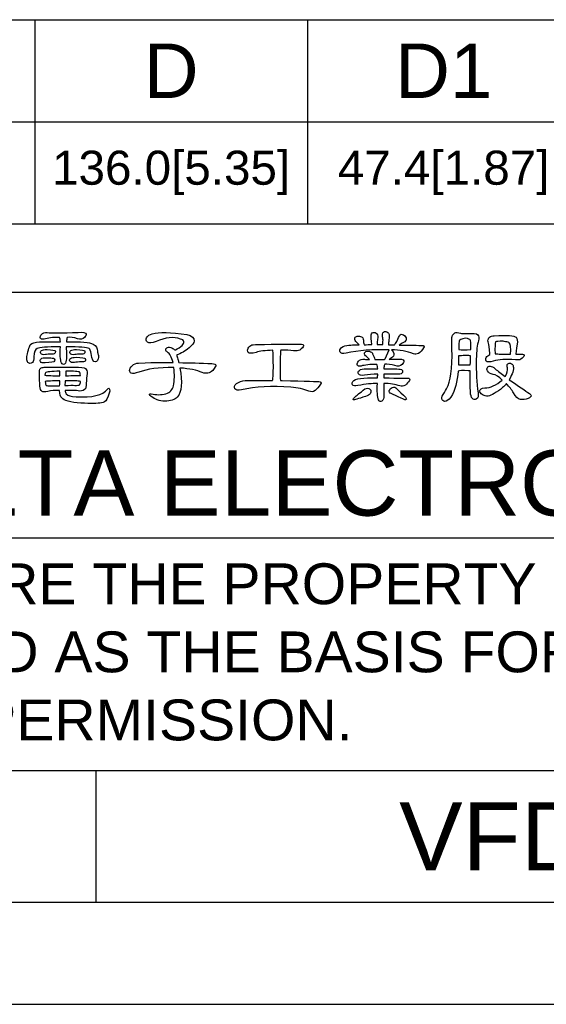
# Model space of a CAD drawing. Header units: millimetres. Extents: x 0 to 420, y 0 to 594.
# Tile 9 of 25: x 199 to 276, y 0 to 145. Entities that reach past the tile are written whole.
import ezdxf
from ezdxf.enums import TextEntityAlignment as Align

# ---------------------------------------------------------------- set-up
doc = ezdxf.new("R2010")
doc.units = ezdxf.units.MM
for name, color, linetype in [('DELTA', 5, 'Continuous'), ('DF', 3, 'Continuous'), ('SPEC', 1, 'Continuous'), ('TXT', 2, 'Continuous')]:
    doc.layers.add(name, color=color, linetype=linetype)
doc.styles.add('TEXTSTYLE_1', font='ARIAL.TTF')

msp = doc.modelspace()

# ---------------------------------------------------------------- linework, layer by layer
at = {"color": 7}
for p, q in [((18.95, 144.65), (401, 144.65)), ((201, 144.65), (201, 114.65)), ((241, 144.65), (241, 114.65)), ((18.95, 129.65), (401, 129.65)), ((18.95, 114.65), (401, 114.65)), ((0, 0), (420, 0))]:
    msp.add_line(p, q, dxfattribs=at)
at = {"layer": 'DELTA', "color": 7}
for points, knots in [([(204.74, 96.6), (204.68, 95.46), (204.73, 94.67), (204.89, 94.25), (204.89, 94.25), (204.94, 94.09), (205.04, 94.01), (205.19, 94.01), (205.19, 94.01), (205.3, 94.01), (205.39, 94.07), (205.48, 94.21), (205.48, 94.21), (205.59, 94.44), (205.65, 94.74), (205.64, 95.1), (205.64, 95.1), (205.63, 95.71), (205.62, 96.21), (205.61, 96.6), (205.61, 96.6), (207.55, 96.6), (208.67, 96.51), (208.96, 96.32), (208.96, 96.32), (209.1, 96.24), (209.2, 96), (209.26, 95.59), (209.26, 95.59), (209.37, 94.74), (209.58, 94.34), (209.89, 94.38), (209.89, 94.38), (209.98, 94.38), (210.08, 94.46), (210.18, 94.59), (210.18, 94.59), (210.29, 94.74), (210.35, 94.93), (210.36, 95.17), (210.36, 95.17), (210.35, 95.29), (210.32, 95.39), (210.29, 95.48), (210.29, 95.48), (210.23, 95.6), (210.2, 95.75), (210.19, 95.93), (210.19, 95.93), (210.22, 96.4), (210, 96.76), (209.54, 97), (209.54, 97), (209.07, 97.26), (207.77, 97.37), (205.63, 97.34), (205.63, 97.34), (205.64, 97.57), (205.68, 97.78), (205.76, 97.97), (205.76, 97.97), (206.23, 98.03), (206.73, 97.96), (207.27, 97.78), (207.27, 97.78), (207.69, 97.66), (208.02, 97.72), (208.28, 97.96), (208.28, 97.96), (208.45, 98.13), (208.53, 98.3), (208.53, 98.45), (208.53, 98.45), (208.5, 98.67), (208.1, 98.76), (207.34, 98.71), (207.34, 98.71), (205, 98.62), (203.5, 98.61), (202.82, 98.68), (202.82, 98.68), (202.44, 98.74), (202.15, 98.65), (201.96, 98.41), (201.96, 98.41), (201.82, 98.24), (201.76, 98.07), (201.78, 97.92), (201.78, 97.92), (201.82, 97.72), (202.01, 97.65), (202.36, 97.73), (202.36, 97.73), (202.86, 97.89), (203.61, 97.97), (204.61, 97.97), (204.61, 97.97), (204.68, 97.83), (204.72, 97.61), (204.75, 97.33), (204.75, 97.33), (203.6, 97.34), (202.59, 97.33), (201.7, 97.3), (201.7, 97.3), (201.02, 97.27), (200.57, 97.15), (200.36, 96.95), (200.36, 96.95), (200.22, 96.78), (200.05, 96.2), (199.84, 95.18), (199.84, 95.18), (199.81, 94.79), (199.84, 94.53), (199.91, 94.39), (199.91, 94.39), (200, 94.25), (200.12, 94.17), (200.27, 94.14), (200.27, 94.14), (200.41, 94.14), (200.54, 94.18), (200.66, 94.28), (200.66, 94.28), (200.8, 94.42), (200.86, 94.69), (200.85, 95.1), (200.85, 95.1), (200.85, 95.84), (201.02, 96.25), (201.35, 96.35), (201.35, 96.35), (201.7, 96.49), (202.79, 96.58), (204.61, 96.6), (204.61, 96.6), (204.65, 96.61), (204.69, 96.61), (204.74, 96.6)], [0, 0, 0, 0, 0.028571, 0.028571, 0.028571, 0.028571, 0.057143, 0.057143, 0.057143, 0.057143, 0.085714, 0.085714, 0.085714, 0.085714, 0.114286, 0.114286, 0.114286, 0.114286, 0.142857, 0.142857, 0.142857, 0.142857, 0.171429, 0.171429, 0.171429, 0.171429, 0.2, 0.2, 0.2, 0.2, 0.228571, 0.228571, 0.228571, 0.228571, 0.257143, 0.257143, 0.257143, 0.257143, 0.285714, 0.285714, 0.285714, 0.285714, 0.314286, 0.314286, 0.314286, 0.314286, 0.342857, 0.342857, 0.342857, 0.342857, 0.371429, 0.371429, 0.371429, 0.371429, 0.4, 0.4, 0.4, 0.4, 0.428571, 0.428571, 0.428571, 0.428571, 0.457143, 0.457143, 0.457143, 0.457143, 0.485714, 0.485714, 0.485714, 0.485714, 0.514286, 0.514286, 0.514286, 0.514286, 0.542857, 0.542857, 0.542857, 0.542857, 0.571429, 0.571429, 0.571429, 0.571429, 0.6, 0.6, 0.6, 0.6, 0.628571, 0.628571, 0.628571, 0.628571, 0.657143, 0.657143, 0.657143, 0.657143, 0.685714, 0.685714, 0.685714, 0.685714, 0.714286, 0.714286, 0.714286, 0.714286, 0.742857, 0.742857, 0.742857, 0.742857, 0.771429, 0.771429, 0.771429, 0.771429, 0.8, 0.8, 0.8, 0.8, 0.828571, 0.828571, 0.828571, 0.828571, 0.857143, 0.857143, 0.857143, 0.857143, 0.885714, 0.885714, 0.885714, 0.885714, 0.914286, 0.914286, 0.914286, 0.914286, 0.942857, 0.942857, 0.942857, 0.942857, 0.971429, 0.971429, 0.971429, 0.971429, 1, 1, 1, 1]), ([(222.29, 93.47), (223.69, 93.38), (224.79, 93.16), (225.58, 92.8), (225.58, 92.8), (226.18, 92.59), (226.69, 92.7), (227.11, 93.13), (227.11, 93.13), (227.45, 93.54), (227.6, 93.8), (227.58, 93.9), (227.58, 93.9), (227.54, 94.02), (227.35, 94.09), (227, 94.12), (227, 94.12), (225.31, 94.2), (223.68, 94.25), (222.14, 94.27), (222.14, 94.27), (222.1, 94.44), (222.05, 94.6), (222, 94.76), (222, 94.76), (221.92, 95.03), (221.86, 95.24), (221.82, 95.39), (221.82, 95.39), (222.45, 95.61), (223.06, 95.95), (223.65, 96.43), (223.65, 96.43), (224.13, 96.82), (224.37, 97.15), (224.39, 97.41), (224.39, 97.41), (224.42, 97.91), (224.06, 98.24), (223.33, 98.4), (223.33, 98.4), (220.94, 98.75), (219.24, 98.79), (218.24, 98.51), (218.24, 98.51), (217.85, 98.4), (217.56, 98.2), (217.39, 97.92), (217.39, 97.92), (217.25, 97.67), (217.29, 97.46), (217.51, 97.29), (217.51, 97.29), (217.8, 97.09), (218.22, 97.11), (218.79, 97.36), (218.79, 97.36), (220.15, 97.99), (221.35, 98.11), (222.38, 97.73), (222.38, 97.73), (222.66, 97.67), (222.82, 97.55), (222.87, 97.37), (222.87, 97.37), (222.91, 97.2), (222.82, 97.01), (222.61, 96.8), (222.61, 96.8), (222.36, 96.57), (222.03, 96.35), (221.62, 96.14), (221.62, 96.14), (221.59, 96.14), (221.57, 96.13), (221.55, 96.11), (221.55, 96.11), (221.43, 96.23), (221.28, 96.34), (221.11, 96.43), (221.11, 96.43), (220.89, 96.54), (220.68, 96.56), (220.47, 96.48), (220.47, 96.48), (220.32, 96.43), (220.24, 96.33), (220.22, 96.18), (220.22, 96.18), (220.21, 96.03), (220.29, 95.91), (220.47, 95.8), (220.47, 95.8), (220.8, 95.63), (221.07, 95.12), (221.29, 94.27), (221.29, 94.27), (220.59, 94.32), (218.91, 94.3), (216.21, 94.21), (216.21, 94.21), (215.85, 94.18), (215.54, 94.05), (215.3, 93.82), (215.3, 93.82), (215.02, 93.57), (214.89, 93.33), (214.9, 93.09), (214.9, 93.09), (214.91, 92.92), (215, 92.79), (215.16, 92.71), (215.16, 92.71), (215.33, 92.62), (215.7, 92.67), (216.27, 92.87), (216.27, 92.87), (217.5, 93.34), (219.19, 93.57), (221.34, 93.56), (221.34, 93.56), (221.35, 93.56), (221.37, 93.55), (221.4, 93.54), (221.4, 93.54), (221.51, 92.53), (221.5, 91.64), (221.37, 90.88), (221.37, 90.88), (221.22, 90.29), (220.85, 89.9), (220.24, 89.68), (220.24, 89.68), (219.52, 89.52), (218.8, 89.52), (218.07, 89.68), (218.07, 89.68), (217.93, 89.72), (217.85, 89.7), (217.83, 89.63), (217.83, 89.63), (217.82, 89.52), (217.91, 89.4), (218.09, 89.28), (218.09, 89.28), (218.62, 88.86), (219.27, 88.63), (220.06, 88.61), (220.06, 88.61), (220.91, 88.62), (221.53, 88.8), (221.9, 89.17), (221.9, 89.17), (222.56, 89.94), (222.69, 91.38), (222.29, 93.47)], [0, 0, 0, 0, 0.025641, 0.025641, 0.025641, 0.025641, 0.051282, 0.051282, 0.051282, 0.051282, 0.076923, 0.076923, 0.076923, 0.076923, 0.102564, 0.102564, 0.102564, 0.102564, 0.128205, 0.128205, 0.128205, 0.128205, 0.153846, 0.153846, 0.153846, 0.153846, 0.179487, 0.179487, 0.179487, 0.179487, 0.205128, 0.205128, 0.205128, 0.205128, 0.230769, 0.230769, 0.230769, 0.230769, 0.25641, 0.25641, 0.25641, 0.25641, 0.282051, 0.282051, 0.282051, 0.282051, 0.307692, 0.307692, 0.307692, 0.307692, 0.333333, 0.333333, 0.333333, 0.333333, 0.358974, 0.358974, 0.358974, 0.358974, 0.384615, 0.384615, 0.384615, 0.384615, 0.410256, 0.410256, 0.410256, 0.410256, 0.435897, 0.435897, 0.435897, 0.435897, 0.461538, 0.461538, 0.461538, 0.461538, 0.487179, 0.487179, 0.487179, 0.487179, 0.512821, 0.512821, 0.512821, 0.512821, 0.538462, 0.538462, 0.538462, 0.538462, 0.564103, 0.564103, 0.564103, 0.564103, 0.589744, 0.589744, 0.589744, 0.589744, 0.615385, 0.615385, 0.615385, 0.615385, 0.641026, 0.641026, 0.641026, 0.641026, 0.666667, 0.666667, 0.666667, 0.666667, 0.692308, 0.692308, 0.692308, 0.692308, 0.717949, 0.717949, 0.717949, 0.717949, 0.74359, 0.74359, 0.74359, 0.74359, 0.769231, 0.769231, 0.769231, 0.769231, 0.794872, 0.794872, 0.794872, 0.794872, 0.820513, 0.820513, 0.820513, 0.820513, 0.846154, 0.846154, 0.846154, 0.846154, 0.871795, 0.871795, 0.871795, 0.871795, 0.897436, 0.897436, 0.897436, 0.897436, 0.923077, 0.923077, 0.923077, 0.923077, 0.948718, 0.948718, 0.948718, 0.948718, 0.974359, 0.974359, 0.974359, 0.974359, 1, 1, 1, 1]), ([(251.28, 91.18), (251.23, 90.03), (251.29, 89.23), (251.46, 88.78), (251.46, 88.78), (251.53, 88.62), (251.63, 88.54), (251.78, 88.54), (251.78, 88.54), (251.9, 88.54), (252, 88.61), (252.08, 88.76), (252.08, 88.76), (252.2, 88.98), (252.25, 89.29), (252.25, 89.67), (252.25, 89.67), (252.25, 90.25), (252.23, 90.76), (252.22, 91.2), (252.22, 91.2), (253.13, 91.2), (253.91, 91.08), (254.57, 90.84), (254.57, 90.84), (254.81, 90.73), (255.09, 90.77), (255.41, 90.97), (255.41, 90.97), (255.61, 91.16), (255.79, 91.39), (255.97, 91.65), (255.97, 91.65), (256.09, 91.88), (256.02, 91.99), (255.76, 91.98), (255.76, 91.98), (255.67, 91.98), (254.49, 92), (252.22, 92.02), (252.22, 92.02), (252.22, 92.22), (252.22, 92.41), (252.22, 92.59), (252.22, 92.59), (252.87, 92.6), (253.59, 92.59), (254.36, 92.57), (254.36, 92.57), (254.7, 92.57), (254.9, 92.65), (254.96, 92.8), (254.96, 92.8), (255.02, 92.97), (254.99, 93.1), (254.89, 93.2), (254.89, 93.2), (254.75, 93.34), (253.86, 93.39), (252.23, 93.35), (252.23, 93.35), (252.23, 93.6), (252.27, 93.82), (252.35, 94.02), (252.35, 94.02), (252.76, 94.07), (253.26, 94.01), (253.86, 93.83), (253.86, 93.83), (254.28, 93.69), (254.63, 93.75), (254.91, 94.01), (254.91, 94.01), (255.1, 94.2), (255.19, 94.37), (255.17, 94.53), (255.17, 94.53), (255.14, 94.74), (254.73, 94.83), (253.92, 94.79), (253.92, 94.79), (253.75, 94.78), (253.45, 94.76), (253.02, 94.74), (253.02, 94.74), (253.13, 94.85), (253.29, 94.95), (253.49, 95.05), (253.49, 95.05), (253.74, 95.24), (253.77, 95.51), (253.58, 95.85), (253.58, 95.85), (253.5, 95.99), (253.42, 96.09), (253.35, 96.14), (253.35, 96.14), (254.55, 96.14), (255.62, 95.94), (256.56, 95.55), (256.56, 95.55), (257.08, 95.36), (257.59, 95.66), (258.07, 96.45), (258.07, 96.45), (258.2, 96.68), (258.13, 96.8), (257.85, 96.8), (257.85, 96.8), (257.82, 96.8), (256.7, 96.81), (254.48, 96.85), (254.48, 96.85), (254.62, 96.99), (254.84, 97.11), (255.13, 97.22), (255.13, 97.22), (255.38, 97.36), (255.52, 97.53), (255.52, 97.74), (255.52, 97.74), (255.52, 97.94), (255.39, 98.14), (255.13, 98.33), (255.13, 98.33), (254.85, 98.5), (254.65, 98.47), (254.51, 98.24), (254.51, 98.24), (254.48, 98.14), (254.35, 97.85), (254.14, 97.38), (254.14, 97.38), (253.98, 97.17), (253.86, 96.99), (253.79, 96.87), (253.79, 96.87), (253.5, 96.87), (253.21, 96.88), (252.91, 96.89), (252.91, 96.89), (252.92, 96.98), (252.92, 97.09), (252.92, 97.22), (252.92, 97.22), (252.93, 97.3), (252.95, 97.43), (252.98, 97.6), (252.98, 97.6), (253.07, 98.01), (253.05, 98.34), (252.91, 98.59), (252.91, 98.59), (252.77, 98.79), (252.57, 98.87), (252.33, 98.82), (252.33, 98.82), (252.1, 98.77), (251.99, 98.56), (252.01, 98.22), (252.01, 98.22), (252.04, 98.03), (252.08, 97.8), (252.12, 97.55), (252.12, 97.55), (252.09, 97.3), (252.08, 97.09), (252.09, 96.91), (252.09, 96.91), (251.81, 96.91), (251.53, 96.91), (251.24, 96.91), (251.24, 96.91), (251.24, 97.29), (251.27, 97.55), (251.31, 97.7), (251.31, 97.7), (251.38, 98.01), (251.34, 98.28), (251.19, 98.51), (251.19, 98.51), (251.05, 98.68), (250.87, 98.74), (250.64, 98.7), (250.64, 98.7), (250.42, 98.64), (250.33, 98.45), (250.36, 98.14), (250.36, 98.14), (250.36, 98.08), (250.39, 97.67), (250.47, 96.91), (250.47, 96.91), (250.1, 96.91), (249.73, 96.91), (249.36, 96.89), (249.36, 96.89), (249.27, 97.14), (249.23, 97.36), (249.22, 97.56), (249.22, 97.56), (249.23, 97.67), (249.2, 97.79), (249.13, 97.92), (249.13, 97.92), (249.03, 98.04), (248.88, 98.12), (248.67, 98.16), (248.67, 98.16), (248.5, 98.19), (248.35, 98.18), (248.22, 98.12), (248.22, 98.12), (248.06, 98.04), (247.97, 97.94), (247.95, 97.82), (247.95, 97.82), (247.92, 97.62), (248.03, 97.42), (248.26, 97.21), (248.26, 97.21), (248.38, 97.09), (248.5, 96.98), (248.61, 96.88), (248.61, 96.88), (248.38, 96.89), (248.15, 96.88), (247.92, 96.87), (247.92, 96.87), (247.5, 96.86), (247.23, 96.85), (247.1, 96.85), (247.1, 96.85), (246.68, 96.81), (246.32, 96.69), (246.02, 96.47), (246.02, 96.47), (245.77, 96.24), (245.7, 96.02), (245.82, 95.8), (245.82, 95.8), (245.93, 95.61), (246.22, 95.56), (246.68, 95.66), (246.68, 95.66), (248.52, 96.07), (250.63, 96.24), (253.02, 96.15), (253.02, 96.15), (253.02, 96.15), (252.41, 94.83), (252.41, 94.83), (252.41, 94.83), (252.37, 94.8), (252.34, 94.77), (252.33, 94.73), (252.33, 94.73), (252.07, 94.76), (251.59, 94.75), (250.9, 94.72), (250.9, 94.72), (250.85, 94.96), (250.75, 95.22), (250.61, 95.48), (250.61, 95.48), (250.59, 95.54), (250.57, 95.59), (250.55, 95.65), (250.55, 95.65), (250.43, 95.85), (250.2, 95.95), (249.88, 95.95), (249.88, 95.95), (249.65, 95.95), (249.49, 95.87), (249.41, 95.72), (249.41, 95.72), (249.35, 95.58), (249.38, 95.43), (249.52, 95.28), (249.52, 95.28), (249.74, 95.14), (249.94, 94.95), (250.11, 94.72), (250.11, 94.72), (249.81, 94.73), (249.57, 94.74), (249.4, 94.76), (249.4, 94.76), (249.01, 94.81), (248.71, 94.72), (248.5, 94.47), (248.5, 94.47), (248.35, 94.3), (248.29, 94.13), (248.32, 93.96), (248.32, 93.96), (248.35, 93.75), (248.55, 93.68), (248.91, 93.77), (248.91, 93.77), (249.4, 93.92), (250.17, 94), (251.22, 94.01), (251.22, 94.01), (251.27, 93.84), (251.31, 93.62), (251.33, 93.34), (251.33, 93.34), (250.78, 93.35), (250.23, 93.35), (249.69, 93.34), (249.69, 93.34), (249.16, 93.37), (248.81, 93.3), (248.63, 93.13), (248.63, 93.13), (248.46, 92.99), (248.42, 92.82), (248.51, 92.63), (248.51, 92.63), (248.63, 92.4), (248.92, 92.33), (249.38, 92.42), (249.38, 92.42), (249.93, 92.51), (250.58, 92.56), (251.33, 92.57), (251.33, 92.57), (251.32, 92.4), (251.31, 92.21), (251.31, 92.02), (251.31, 92.02), (250.68, 92.03), (250, 92.02), (249.3, 92), (249.3, 92), (248.59, 91.97), (248.09, 91.85), (247.81, 91.64), (247.81, 91.64), (247.57, 91.42), (247.5, 91.22), (247.62, 91.03), (247.62, 91.03), (247.74, 90.85), (248, 90.81), (248.41, 90.89), (248.41, 90.89), (249.57, 91.14), (250.53, 91.23), (251.28, 91.18)], [0, 0, 0, 0, 0.011364, 0.011364, 0.011364, 0.011364, 0.022727, 0.022727, 0.022727, 0.022727, 0.034091, 0.034091, 0.034091, 0.034091, 0.045455, 0.045455, 0.045455, 0.045455, 0.056818, 0.056818, 0.056818, 0.056818, 0.068182, 0.068182, 0.068182, 0.068182, 0.079545, 0.079545, 0.079545, 0.079545, 0.090909, 0.090909, 0.090909, 0.090909, 0.102273, 0.102273, 0.102273, 0.102273, 0.113636, 0.113636, 0.113636, 0.113636, 0.125, 0.125, 0.125, 0.125, 0.136364, 0.136364, 0.136364, 0.136364, 0.147727, 0.147727, 0.147727, 0.147727, 0.159091, 0.159091, 0.159091, 0.159091, 0.170455, 0.170455, 0.170455, 0.170455, 0.181818, 0.181818, 0.181818, 0.181818, 0.193182, 0.193182, 0.193182, 0.193182, 0.204545, 0.204545, 0.204545, 0.204545, 0.215909, 0.215909, 0.215909, 0.215909, 0.227273, 0.227273, 0.227273, 0.227273, 0.238636, 0.238636, 0.238636, 0.238636, 0.25, 0.25, 0.25, 0.25, 0.261364, 0.261364, 0.261364, 0.261364, 0.272727, 0.272727, 0.272727, 0.272727, 0.284091, 0.284091, 0.284091, 0.284091, 0.295455, 0.295455, 0.295455, 0.295455, 0.306818, 0.306818, 0.306818, 0.306818, 0.318182, 0.318182, 0.318182, 0.318182, 0.329545, 0.329545, 0.329545, 0.329545, 0.340909, 0.340909, 0.340909, 0.340909, 0.352273, 0.352273, 0.352273, 0.352273, 0.363636, 0.363636, 0.363636, 0.363636, 0.375, 0.375, 0.375, 0.375, 0.386364, 0.386364, 0.386364, 0.386364, 0.397727, 0.397727, 0.397727, 0.397727, 0.409091, 0.409091, 0.409091, 0.409091, 0.420455, 0.420455, 0.420455, 0.420455, 0.431818, 0.431818, 0.431818, 0.431818, 0.443182, 0.443182, 0.443182, 0.443182, 0.454545, 0.454545, 0.454545, 0.454545, 0.465909, 0.465909, 0.465909, 0.465909, 0.477273, 0.477273, 0.477273, 0.477273, 0.488636, 0.488636, 0.488636, 0.488636, 0.5, 0.5, 0.5, 0.5, 0.511364, 0.511364, 0.511364, 0.511364, 0.522727, 0.522727, 0.522727, 0.522727, 0.534091, 0.534091, 0.534091, 0.534091, 0.545455, 0.545455, 0.545455, 0.545455, 0.556818, 0.556818, 0.556818, 0.556818, 0.568182, 0.568182, 0.568182, 0.568182, 0.579545, 0.579545, 0.579545, 0.579545, 0.590909, 0.590909, 0.590909, 0.590909, 0.602273, 0.602273, 0.602273, 0.602273, 0.613636, 0.613636, 0.613636, 0.613636, 0.625, 0.625, 0.625, 0.625, 0.636364, 0.636364, 0.636364, 0.636364, 0.647727, 0.647727, 0.647727, 0.647727, 0.659091, 0.659091, 0.659091, 0.659091, 0.670455, 0.670455, 0.670455, 0.670455, 0.681818, 0.681818, 0.681818, 0.681818, 0.693182, 0.693182, 0.693182, 0.693182, 0.704545, 0.704545, 0.704545, 0.704545, 0.715909, 0.715909, 0.715909, 0.715909, 0.727273, 0.727273, 0.727273, 0.727273, 0.738636, 0.738636, 0.738636, 0.738636, 0.75, 0.75, 0.75, 0.75, 0.761364, 0.761364, 0.761364, 0.761364, 0.772727, 0.772727, 0.772727, 0.772727, 0.784091, 0.784091, 0.784091, 0.784091, 0.795455, 0.795455, 0.795455, 0.795455, 0.806818, 0.806818, 0.806818, 0.806818, 0.818182, 0.818182, 0.818182, 0.818182, 0.829545, 0.829545, 0.829545, 0.829545, 0.840909, 0.840909, 0.840909, 0.840909, 0.852273, 0.852273, 0.852273, 0.852273, 0.863636, 0.863636, 0.863636, 0.863636, 0.875, 0.875, 0.875, 0.875, 0.886364, 0.886364, 0.886364, 0.886364, 0.897727, 0.897727, 0.897727, 0.897727, 0.909091, 0.909091, 0.909091, 0.909091, 0.920455, 0.920455, 0.920455, 0.920455, 0.931818, 0.931818, 0.931818, 0.931818, 0.943182, 0.943182, 0.943182, 0.943182, 0.954545, 0.954545, 0.954545, 0.954545, 0.965909, 0.965909, 0.965909, 0.965909, 0.977273, 0.977273, 0.977273, 0.977273, 0.988636, 0.988636, 0.988636, 0.988636, 1, 1, 1, 1]), ([(263.13, 93.02), (263.32, 93.11), (263.83, 93.13), (264.63, 93.06), (264.63, 93.06), (264.72, 93.06), (264.81, 93.05), (264.91, 93.04), (264.91, 93.04), (264.9, 91.55), (264.91, 90.53), (264.94, 89.97), (264.94, 89.97), (264.96, 89.5), (265.06, 89.18), (265.22, 89), (265.22, 89), (265.4, 88.86), (265.59, 88.82), (265.8, 88.91), (265.8, 88.91), (266.05, 89.02), (266.14, 89.34), (266.07, 89.85), (266.07, 89.85), (265.85, 91.25), (265.76, 92.9), (265.8, 94.8), (265.8, 94.8), (265.82, 96), (265.93, 96.9), (266.13, 97.49), (266.13, 97.49), (266.25, 97.89), (266.21, 98.18), (266.02, 98.37), (266.02, 98.37), (265.82, 98.56), (265.31, 98.62), (264.49, 98.53), (264.49, 98.53), (263.96, 98.53), (263.62, 98.55), (263.49, 98.59), (263.49, 98.59), (263.09, 98.68), (262.82, 98.7), (262.67, 98.64), (262.67, 98.64), (262.55, 98.58), (262.43, 98.46), (262.32, 98.29), (262.32, 98.29), (262.21, 98.09), (262.18, 97.82), (262.2, 97.49), (262.2, 97.49), (262.32, 94.23), (262.14, 92.04), (261.67, 90.93), (261.67, 90.93), (261.52, 90.63), (261.34, 90.28), (261.13, 89.88), (261.13, 89.88), (260.84, 89.49), (260.7, 89.19), (260.73, 88.99), (260.73, 88.99), (260.79, 88.73), (260.94, 88.6), (261.19, 88.58), (261.19, 88.58), (261.44, 88.59), (261.74, 88.79), (262.08, 89.18), (262.08, 89.18), (262.68, 90.22), (263.03, 91.5), (263.13, 93.02)], [0, 0, 0, 0, 0.05, 0.05, 0.05, 0.05, 0.1, 0.1, 0.1, 0.1, 0.15, 0.15, 0.15, 0.15, 0.2, 0.2, 0.2, 0.2, 0.25, 0.25, 0.25, 0.25, 0.3, 0.3, 0.3, 0.3, 0.35, 0.35, 0.35, 0.35, 0.4, 0.4, 0.4, 0.4, 0.45, 0.45, 0.45, 0.45, 0.5, 0.5, 0.5, 0.5, 0.55, 0.55, 0.55, 0.55, 0.6, 0.6, 0.6, 0.6, 0.65, 0.65, 0.65, 0.65, 0.7, 0.7, 0.7, 0.7, 0.75, 0.75, 0.75, 0.75, 0.8, 0.8, 0.8, 0.8, 0.85, 0.85, 0.85, 0.85, 0.9, 0.9, 0.9, 0.9, 0.95, 0.95, 0.95, 0.95, 1, 1, 1, 1]), ([(235.88, 91.65), (234.86, 91.66), (233.79, 91.66), (232.66, 91.64), (232.66, 91.64), (232.25, 91.63), (231.98, 91.63), (231.85, 91.63), (231.85, 91.63), (231.38, 91.59), (230.96, 91.45), (230.59, 91.2), (230.59, 91.2), (230.29, 90.95), (230.21, 90.69), (230.36, 90.44), (230.36, 90.44), (230.51, 90.21), (230.83, 90.15), (231.34, 90.26), (231.34, 90.26), (233.39, 90.73), (235.8, 90.86), (238.56, 90.67), (238.56, 90.67), (239.6, 90.59), (240.48, 90.39), (241.2, 90.08), (241.2, 90.08), (241.56, 89.94), (241.87, 89.96), (242.13, 90.15), (242.13, 90.15), (242.43, 90.41), (242.7, 90.72), (242.94, 91.09), (242.94, 91.09), (243.1, 91.37), (243.02, 91.5), (242.69, 91.49), (242.69, 91.49), (242.64, 91.49), (240.83, 91.54), (237.28, 91.65), (237.28, 91.65), (237.2, 91.66), (237.12, 91.66), (237.04, 91.65), (237.04, 91.65), (236.98, 92.39), (236.98, 93.57), (237.03, 95.18), (237.03, 95.18), (237.03, 95.59), (237.06, 95.9), (237.11, 96.11), (237.11, 96.11), (237.83, 96.12), (238.45, 96.09), (238.97, 96.02), (238.97, 96.02), (239.37, 95.95), (239.67, 95.99), (239.88, 96.11), (239.88, 96.11), (240.21, 96.34), (240.4, 96.55), (240.45, 96.73), (240.45, 96.73), (240.49, 96.89), (240.28, 96.98), (239.84, 96.98), (239.84, 96.98), (235.32, 96.98), (233, 96.94), (232.87, 96.88), (232.87, 96.88), (232.62, 96.79), (232.43, 96.63), (232.31, 96.41), (232.31, 96.41), (232.2, 96.19), (232.2, 95.97), (232.33, 95.77), (232.33, 95.77), (232.47, 95.6), (232.86, 95.6), (233.48, 95.77), (233.48, 95.77), (234.01, 95.94), (234.82, 96.05), (235.92, 96.09), (235.92, 96.09), (235.92, 96.09), (235.94, 96.06), (235.94, 96.06), (235.94, 96.06), (235.97, 95.78), (236, 95.05), (236.01, 93.87), (236.01, 93.87), (236.01, 92.72), (235.97, 92.01), (235.91, 91.72), (235.91, 91.72), (235.9, 91.72), (235.89, 91.69), (235.88, 91.65)], [0, 0, 0, 0, 0.037037, 0.037037, 0.037037, 0.037037, 0.074074, 0.074074, 0.074074, 0.074074, 0.111111, 0.111111, 0.111111, 0.111111, 0.148148, 0.148148, 0.148148, 0.148148, 0.185185, 0.185185, 0.185185, 0.185185, 0.222222, 0.222222, 0.222222, 0.222222, 0.259259, 0.259259, 0.259259, 0.259259, 0.296296, 0.296296, 0.296296, 0.296296, 0.333333, 0.333333, 0.333333, 0.333333, 0.37037, 0.37037, 0.37037, 0.37037, 0.407407, 0.407407, 0.407407, 0.407407, 0.444444, 0.444444, 0.444444, 0.444444, 0.481481, 0.481481, 0.481481, 0.481481, 0.518519, 0.518519, 0.518519, 0.518519, 0.555556, 0.555556, 0.555556, 0.555556, 0.592593, 0.592593, 0.592593, 0.592593, 0.62963, 0.62963, 0.62963, 0.62963, 0.666667, 0.666667, 0.666667, 0.666667, 0.703704, 0.703704, 0.703704, 0.703704, 0.740741, 0.740741, 0.740741, 0.740741, 0.777778, 0.777778, 0.777778, 0.777778, 0.814815, 0.814815, 0.814815, 0.814815, 0.851852, 0.851852, 0.851852, 0.851852, 0.888889, 0.888889, 0.888889, 0.888889, 0.925926, 0.925926, 0.925926, 0.925926, 0.962963, 0.962963, 0.962963, 0.962963, 1, 1, 1, 1]), ([(264.92, 96.2), (264.27, 96.11), (263.7, 96.11), (263.23, 96.2), (263.23, 96.2), (263.23, 96.96), (263.25, 97.4), (263.3, 97.51), (263.3, 97.51), (263.32, 97.59), (263.63, 97.7), (264.21, 97.85), (264.21, 97.85), (264.62, 97.77), (264.86, 97.69), (264.92, 97.63), (264.92, 97.63), (264.99, 97.57), (265.01, 97.09), (264.98, 96.2), (264.98, 96.2), (264.97, 96.2), (264.95, 96.2), (264.92, 96.2)], [0, 0, 0, 0, 0.166667, 0.166667, 0.166667, 0.166667, 0.333333, 0.333333, 0.333333, 0.333333, 0.5, 0.5, 0.5, 0.5, 0.666667, 0.666667, 0.666667, 0.666667, 0.833333, 0.833333, 0.833333, 0.833333, 1, 1, 1, 1]), ([(267.79, 95.44), (267.55, 95.35), (267.37, 95.22), (267.26, 95.03), (267.26, 95.03), (267.15, 94.83), (267.16, 94.64), (267.27, 94.47), (267.27, 94.47), (267.39, 94.33), (267.73, 94.33), (268.29, 94.47), (268.29, 94.47), (269.09, 94.74), (270.17, 94.82), (271.54, 94.69), (271.54, 94.69), (271.88, 94.63), (272.14, 94.65), (272.33, 94.76), (272.33, 94.76), (272.64, 94.96), (272.81, 95.14), (272.84, 95.31), (272.84, 95.31), (272.88, 95.45), (272.7, 95.52), (272.31, 95.52), (272.31, 95.52), (272.08, 95.52), (271.85, 95.52), (271.61, 95.52), (271.61, 95.52), (271.67, 96.22), (271.74, 96.7), (271.82, 96.99), (271.82, 96.99), (271.88, 97.46), (271.82, 97.79), (271.65, 97.99), (271.65, 97.99), (271.4, 98.26), (270.33, 98.33), (268.42, 98.21), (268.42, 98.21), (268.14, 98.2), (267.91, 98.13), (267.74, 98.01), (267.74, 98.01), (267.59, 97.88), (267.52, 97.7), (267.51, 97.49), (267.51, 97.49), (267.51, 97.4), (267.53, 97.28), (267.58, 97.14), (267.58, 97.14), (267.66, 96.94), (267.73, 96.42), (267.78, 95.59), (267.78, 95.59), (267.78, 95.56), (267.79, 95.51), (267.79, 95.44)], [0, 0, 0, 0, 0.0625, 0.0625, 0.0625, 0.0625, 0.125, 0.125, 0.125, 0.125, 0.1875, 0.1875, 0.1875, 0.1875, 0.25, 0.25, 0.25, 0.25, 0.3125, 0.3125, 0.3125, 0.3125, 0.375, 0.375, 0.375, 0.375, 0.4375, 0.4375, 0.4375, 0.4375, 0.5, 0.5, 0.5, 0.5, 0.5625, 0.5625, 0.5625, 0.5625, 0.625, 0.625, 0.625, 0.625, 0.6875, 0.6875, 0.6875, 0.6875, 0.75, 0.75, 0.75, 0.75, 0.8125, 0.8125, 0.8125, 0.8125, 0.875, 0.875, 0.875, 0.875, 0.9375, 0.9375, 0.9375, 0.9375, 1, 1, 1, 1]), ([(269.38, 95.52), (269.21, 95.52), (269.07, 95.53), (268.97, 95.54), (268.97, 95.54), (268.83, 95.55), (268.7, 95.55), (268.56, 95.55), (268.56, 95.55), (268.52, 96.55), (268.55, 97.13), (268.64, 97.3), (268.64, 97.3), (268.72, 97.38), (269.09, 97.42), (269.72, 97.4), (269.72, 97.4), (269.98, 97.37), (270.23, 97.33), (270.49, 97.26), (270.49, 97.26), (270.55, 97.23), (270.6, 97.2), (270.63, 97.17), (270.63, 97.17), (270.83, 97.02), (270.89, 96.47), (270.82, 95.52), (270.82, 95.52), (270.32, 95.52), (269.85, 95.52), (269.38, 95.52)], [0, 0, 0, 0, 0.125, 0.125, 0.125, 0.125, 0.25, 0.25, 0.25, 0.25, 0.375, 0.375, 0.375, 0.375, 0.5, 0.5, 0.5, 0.5, 0.625, 0.625, 0.625, 0.625, 0.75, 0.75, 0.75, 0.75, 0.875, 0.875, 0.875, 0.875, 1, 1, 1, 1]), ([(202.81, 96.2), (202.39, 96.2), (202.11, 96.15), (201.96, 96.03), (201.96, 96.03), (201.83, 95.91), (201.79, 95.78), (201.87, 95.62), (201.87, 95.62), (201.96, 95.45), (202.19, 95.39), (202.56, 95.46), (202.56, 95.46), (202.74, 95.49), (203.06, 95.52), (203.52, 95.52), (203.52, 95.52), (203.8, 95.52), (203.96, 95.59), (204, 95.72), (204, 95.72), (204.04, 95.83), (204.02, 95.94), (203.96, 96.03), (203.96, 96.03), (203.93, 96.06), (203.55, 96.11), (202.81, 96.2)], [0, 0, 0, 0, 0.142857, 0.142857, 0.142857, 0.142857, 0.285714, 0.285714, 0.285714, 0.285714, 0.428571, 0.428571, 0.428571, 0.428571, 0.571429, 0.571429, 0.571429, 0.571429, 0.714286, 0.714286, 0.714286, 0.714286, 0.857143, 0.857143, 0.857143, 0.857143, 1, 1, 1, 1]), ([(207.13, 96.2), (206.71, 96.2), (206.43, 96.15), (206.28, 96.03), (206.28, 96.03), (206.15, 95.91), (206.11, 95.78), (206.19, 95.62), (206.19, 95.62), (206.28, 95.45), (206.51, 95.39), (206.88, 95.46), (206.88, 95.46), (207.06, 95.49), (207.38, 95.52), (207.84, 95.52), (207.84, 95.52), (208.12, 95.52), (208.28, 95.59), (208.32, 95.72), (208.32, 95.72), (208.36, 95.83), (208.34, 95.94), (208.28, 96.03), (208.28, 96.03), (208.25, 96.06), (207.87, 96.11), (207.13, 96.2)], [0, 0, 0, 0, 0.142857, 0.142857, 0.142857, 0.142857, 0.285714, 0.285714, 0.285714, 0.285714, 0.428571, 0.428571, 0.428571, 0.428571, 0.571429, 0.571429, 0.571429, 0.571429, 0.714286, 0.714286, 0.714286, 0.714286, 0.857143, 0.857143, 0.857143, 0.857143, 1, 1, 1, 1]), ([(202.75, 94.99), (202.34, 95), (202.05, 94.95), (201.91, 94.83), (201.91, 94.83), (201.77, 94.71), (201.74, 94.57), (201.81, 94.42), (201.81, 94.42), (201.9, 94.24), (202.14, 94.19), (202.51, 94.25), (202.51, 94.25), (203.36, 94.25), (203.82, 94.34), (203.89, 94.51), (203.89, 94.51), (203.93, 94.63), (203.91, 94.74), (203.85, 94.83), (203.85, 94.83), (203.73, 94.94), (203.46, 94.98), (203.03, 94.96), (203.03, 94.96), (202.95, 94.97), (202.85, 94.98), (202.75, 94.99)], [0, 0, 0, 0, 0.142857, 0.142857, 0.142857, 0.142857, 0.285714, 0.285714, 0.285714, 0.285714, 0.428571, 0.428571, 0.428571, 0.428571, 0.571429, 0.571429, 0.571429, 0.571429, 0.714286, 0.714286, 0.714286, 0.714286, 0.857143, 0.857143, 0.857143, 0.857143, 1, 1, 1, 1]), ([(207.08, 95.05), (206.66, 95.05), (206.37, 95), (206.23, 94.88), (206.23, 94.88), (206.09, 94.76), (206.06, 94.63), (206.13, 94.47), (206.13, 94.47), (206.22, 94.3), (206.46, 94.24), (206.83, 94.31), (206.83, 94.31), (207.02, 94.35), (207.4, 94.37), (207.95, 94.38), (207.95, 94.38), (208.23, 94.38), (208.39, 94.44), (208.43, 94.57), (208.43, 94.57), (208.46, 94.69), (208.45, 94.79), (208.39, 94.88), (208.39, 94.88), (208.33, 94.94), (207.9, 94.99), (207.08, 95.05)], [0, 0, 0, 0, 0.142857, 0.142857, 0.142857, 0.142857, 0.285714, 0.285714, 0.285714, 0.285714, 0.428571, 0.428571, 0.428571, 0.428571, 0.571429, 0.571429, 0.571429, 0.571429, 0.714286, 0.714286, 0.714286, 0.714286, 0.857143, 0.857143, 0.857143, 0.857143, 1, 1, 1, 1]), ([(264.06, 93.93), (263.62, 93.93), (263.33, 93.93), (263.19, 93.95), (263.19, 93.95), (263.2, 94.36), (263.2, 94.8), (263.21, 95.28), (263.21, 95.28), (263.49, 95.28), (263.77, 95.29), (264.07, 95.31), (264.07, 95.31), (264.47, 95.32), (264.72, 95.31), (264.83, 95.28), (264.83, 95.28), (264.86, 95.28), (264.91, 95.28), (264.95, 95.28), (264.95, 95.28), (264.94, 94.81), (264.93, 94.37), (264.92, 93.95), (264.92, 93.95), (264.83, 93.94), (264.54, 93.93), (264.06, 93.93)], [0, 0, 0, 0, 0.142857, 0.142857, 0.142857, 0.142857, 0.285714, 0.285714, 0.285714, 0.285714, 0.428571, 0.428571, 0.428571, 0.428571, 0.571429, 0.571429, 0.571429, 0.571429, 0.714286, 0.714286, 0.714286, 0.714286, 0.857143, 0.857143, 0.857143, 0.857143, 1, 1, 1, 1]), ([(270.21, 91.15), (270.65, 90.73), (271, 90.28), (271.25, 89.81), (271.25, 89.81), (271.56, 89.23), (271.91, 88.91), (272.28, 88.85), (272.28, 88.85), (272.64, 88.81), (273.03, 88.87), (273.43, 89), (273.43, 89), (273.68, 89.12), (273.83, 89.24), (273.88, 89.37), (273.88, 89.37), (273.89, 89.45), (273.79, 89.57), (273.59, 89.73), (273.59, 89.73), (272.99, 90.15), (272.01, 90.83), (270.64, 91.76), (270.64, 91.76), (271.11, 92.6), (271.31, 93.25), (271.23, 93.72), (271.23, 93.72), (271.19, 93.89), (271.11, 94.02), (270.98, 94.1), (270.98, 94.1), (270.86, 94.18), (270.74, 94.21), (270.63, 94.17), (270.63, 94.17), (270.48, 94.14), (270.39, 94.07), (270.35, 93.98), (270.35, 93.98), (270.31, 93.86), (270.32, 93.71), (270.36, 93.51), (270.36, 93.51), (270.45, 93.12), (270.33, 92.69), (270.02, 92.21), (270.02, 92.21), (269.48, 92.63), (268.99, 93.01), (268.56, 93.37), (268.56, 93.37), (268.28, 93.61), (268.04, 93.74), (267.85, 93.75), (267.85, 93.75), (267.65, 93.76), (267.51, 93.7), (267.44, 93.57), (267.44, 93.57), (267.33, 93.4), (267.33, 93.22), (267.44, 93.04), (267.44, 93.04), (267.58, 92.79), (267.86, 92.63), (268.29, 92.54), (268.29, 92.54), (268.65, 92.48), (269.09, 92.2), (269.61, 91.71), (269.61, 91.71), (269.6, 91.71), (269.6, 91.71), (269.6, 91.7), (269.6, 91.7), (268.71, 90.95), (267.87, 90.56), (267.06, 90.55), (267.06, 90.55), (266.56, 90.54), (266.3, 90.39), (266.29, 90.1), (266.29, 90.1), (266.3, 89.92), (266.43, 89.75), (266.67, 89.58), (266.67, 89.58), (266.85, 89.46), (267.06, 89.38), (267.3, 89.34), (267.3, 89.34), (267.58, 89.29), (268.15, 89.55), (269.04, 90.11), (269.04, 90.11), (269.48, 90.41), (269.86, 90.75), (270.2, 91.14), (270.2, 91.14), (270.2, 91.14), (270.21, 91.15), (270.21, 91.15)], [0, 0, 0, 0, 0.038462, 0.038462, 0.038462, 0.038462, 0.076923, 0.076923, 0.076923, 0.076923, 0.115385, 0.115385, 0.115385, 0.115385, 0.153846, 0.153846, 0.153846, 0.153846, 0.192308, 0.192308, 0.192308, 0.192308, 0.230769, 0.230769, 0.230769, 0.230769, 0.269231, 0.269231, 0.269231, 0.269231, 0.307692, 0.307692, 0.307692, 0.307692, 0.346154, 0.346154, 0.346154, 0.346154, 0.384615, 0.384615, 0.384615, 0.384615, 0.423077, 0.423077, 0.423077, 0.423077, 0.461538, 0.461538, 0.461538, 0.461538, 0.5, 0.5, 0.5, 0.5, 0.538462, 0.538462, 0.538462, 0.538462, 0.576923, 0.576923, 0.576923, 0.576923, 0.615385, 0.615385, 0.615385, 0.615385, 0.653846, 0.653846, 0.653846, 0.653846, 0.692308, 0.692308, 0.692308, 0.692308, 0.730769, 0.730769, 0.730769, 0.730769, 0.769231, 0.769231, 0.769231, 0.769231, 0.807692, 0.807692, 0.807692, 0.807692, 0.846154, 0.846154, 0.846154, 0.846154, 0.884615, 0.884615, 0.884615, 0.884615, 0.923077, 0.923077, 0.923077, 0.923077, 0.961538, 0.961538, 0.961538, 0.961538, 1, 1, 1, 1]), ([(204.64, 90.18), (204.65, 89.63), (204.75, 89.27), (204.94, 89.1), (204.94, 89.1), (205.24, 88.69), (206.19, 88.43), (207.77, 88.33), (207.77, 88.33), (209.2, 88.25), (210.21, 88.25), (210.78, 88.35), (210.78, 88.35), (211.12, 88.38), (211.37, 88.56), (211.55, 88.89), (211.55, 88.89), (211.91, 89.56), (212.05, 90.05), (211.97, 90.37), (211.97, 90.37), (211.92, 90.54), (211.82, 90.54), (211.68, 90.37), (211.68, 90.37), (210.95, 89.49), (209.4, 89.11), (207.05, 89.25), (207.05, 89.25), (206.3, 89.29), (205.82, 89.43), (205.61, 89.67), (205.61, 89.67), (205.53, 89.82), (205.47, 89.99), (205.44, 90.18), (205.44, 90.18), (206.48, 90.19), (207.12, 90.17), (207.34, 90.12), (207.34, 90.12), (207.73, 90.06), (208.04, 90.12), (208.28, 90.3), (208.28, 90.3), (208.48, 90.45), (208.57, 90.76), (208.55, 91.24), (208.55, 91.24), (208.55, 91.75), (208.59, 92.22), (208.66, 92.67), (208.66, 92.67), (208.7, 93), (208.62, 93.26), (208.42, 93.42), (208.42, 93.42), (208.16, 93.62), (206.14, 93.67), (202.36, 93.58), (202.36, 93.58), (202.13, 93.58), (201.96, 93.53), (201.85, 93.43), (201.85, 93.43), (201.69, 93.29), (201.63, 92.97), (201.67, 92.49), (201.67, 92.49), (201.68, 91.94), (201.71, 91.38), (201.74, 90.81), (201.74, 90.81), (201.73, 90.42), (201.84, 90.17), (202.06, 90.03), (202.06, 90.03), (202.2, 89.94), (202.49, 89.94), (202.92, 90.03), (202.92, 90.03), (203.36, 90.14), (203.93, 90.19), (204.64, 90.18)], [0, 0, 0, 0, 0.047619, 0.047619, 0.047619, 0.047619, 0.095238, 0.095238, 0.095238, 0.095238, 0.142857, 0.142857, 0.142857, 0.142857, 0.190476, 0.190476, 0.190476, 0.190476, 0.238095, 0.238095, 0.238095, 0.238095, 0.285714, 0.285714, 0.285714, 0.285714, 0.333333, 0.333333, 0.333333, 0.333333, 0.380952, 0.380952, 0.380952, 0.380952, 0.428571, 0.428571, 0.428571, 0.428571, 0.47619, 0.47619, 0.47619, 0.47619, 0.52381, 0.52381, 0.52381, 0.52381, 0.571429, 0.571429, 0.571429, 0.571429, 0.619048, 0.619048, 0.619048, 0.619048, 0.666667, 0.666667, 0.666667, 0.666667, 0.714286, 0.714286, 0.714286, 0.714286, 0.761905, 0.761905, 0.761905, 0.761905, 0.809524, 0.809524, 0.809524, 0.809524, 0.857143, 0.857143, 0.857143, 0.857143, 0.904762, 0.904762, 0.904762, 0.904762, 0.952381, 0.952381, 0.952381, 0.952381, 1, 1, 1, 1]), ([(204.66, 92.34), (203.61, 92.33), (202.9, 92.36), (202.52, 92.42), (202.52, 92.42), (202.51, 92.43), (202.5, 92.43), (202.48, 92.42), (202.48, 92.42), (202.48, 92.64), (202.5, 92.76), (202.55, 92.79), (202.55, 92.79), (202.69, 92.91), (203.39, 92.98), (204.66, 93.01), (204.66, 93.01), (204.65, 92.81), (204.65, 92.59), (204.66, 92.34)], [0, 0, 0, 0, 0.2, 0.2, 0.2, 0.2, 0.4, 0.4, 0.4, 0.4, 0.6, 0.6, 0.6, 0.6, 0.8, 0.8, 0.8, 0.8, 1, 1, 1, 1]), ([(205.55, 92.48), (205.55, 92.7), (205.55, 92.89), (205.53, 93.02), (205.53, 93.02), (206.73, 93.03), (207.42, 92.98), (207.58, 92.86), (207.58, 92.86), (207.64, 92.82), (207.67, 92.67), (207.69, 92.39), (207.69, 92.39), (207.35, 92.39), (206.63, 92.37), (205.52, 92.34), (205.52, 92.34), (205.53, 92.38), (205.54, 92.42), (205.55, 92.48)], [0, 0, 0, 0, 0.2, 0.2, 0.2, 0.2, 0.4, 0.4, 0.4, 0.4, 0.6, 0.6, 0.6, 0.6, 0.8, 0.8, 0.8, 0.8, 1, 1, 1, 1]), ([(204.67, 91.52), (204.66, 91.29), (204.65, 91.08), (204.64, 90.88), (204.64, 90.88), (204.23, 90.88), (203.79, 90.86), (203.3, 90.84), (203.3, 90.84), (202.99, 90.83), (202.78, 90.86), (202.66, 90.93), (202.66, 90.93), (202.6, 90.98), (202.55, 91.17), (202.52, 91.49), (202.52, 91.49), (202.52, 91.5), (202.53, 91.51), (202.55, 91.51), (202.55, 91.51), (202.86, 91.56), (203.57, 91.59), (204.67, 91.59), (204.67, 91.59), (204.67, 91.58), (204.67, 91.55), (204.67, 91.52)], [0, 0, 0, 0, 0.142857, 0.142857, 0.142857, 0.142857, 0.285714, 0.285714, 0.285714, 0.285714, 0.428571, 0.428571, 0.428571, 0.428571, 0.571429, 0.571429, 0.571429, 0.571429, 0.714286, 0.714286, 0.714286, 0.714286, 0.857143, 0.857143, 0.857143, 0.857143, 1, 1, 1, 1]), ([(205.45, 91.6), (206.63, 91.61), (207.38, 91.58), (207.69, 91.51), (207.69, 91.51), (207.68, 91.26), (207.65, 91.1), (207.58, 91.03), (207.58, 91.03), (207.46, 90.95), (207.23, 90.91), (206.88, 90.92), (206.88, 90.92), (206.56, 90.95), (206.06, 90.94), (205.41, 90.9), (205.41, 90.9), (205.42, 91.18), (205.43, 91.41), (205.45, 91.6)], [0, 0, 0, 0, 0.2, 0.2, 0.2, 0.2, 0.4, 0.4, 0.4, 0.4, 0.6, 0.6, 0.6, 0.6, 0.8, 0.8, 0.8, 0.8, 1, 1, 1, 1]), ([(248.97, 90), (248.28, 89.51), (247.87, 89.17), (247.76, 88.98), (247.76, 88.98), (247.72, 88.89), (247.73, 88.83), (247.77, 88.8), (247.77, 88.8), (247.85, 88.77), (248.44, 88.94), (249.53, 89.3), (249.53, 89.3), (249.87, 89.42), (250.1, 89.55), (250.22, 89.68), (250.22, 89.68), (250.34, 89.83), (250.36, 90), (250.3, 90.21), (250.3, 90.21), (250.24, 90.38), (250.09, 90.48), (249.85, 90.51), (249.85, 90.51), (249.58, 90.53), (249.28, 90.37), (248.97, 90)], [0, 0, 0, 0, 0.142857, 0.142857, 0.142857, 0.142857, 0.285714, 0.285714, 0.285714, 0.285714, 0.428571, 0.428571, 0.428571, 0.428571, 0.571429, 0.571429, 0.571429, 0.571429, 0.714286, 0.714286, 0.714286, 0.714286, 0.857143, 0.857143, 0.857143, 0.857143, 1, 1, 1, 1]), ([(253.31, 89.71), (253.67, 89.57), (254.16, 89.35), (254.77, 89.06), (254.77, 89.06), (255.11, 88.87), (255.33, 88.78), (255.43, 88.81), (255.43, 88.81), (255.55, 88.85), (255.56, 88.94), (255.48, 89.09), (255.48, 89.09), (255.4, 89.22), (255.27, 89.36), (255.09, 89.49), (255.09, 89.49), (254.53, 90.02), (254.21, 90.34), (254.11, 90.45), (254.11, 90.45), (253.95, 90.67), (253.73, 90.72), (253.45, 90.6), (253.45, 90.6), (253.23, 90.49), (253.09, 90.34), (253.02, 90.15), (253.02, 90.15), (252.96, 89.98), (253.05, 89.83), (253.31, 89.71)], [0, 0, 0, 0, 0.125, 0.125, 0.125, 0.125, 0.25, 0.25, 0.25, 0.25, 0.375, 0.375, 0.375, 0.375, 0.5, 0.5, 0.5, 0.5, 0.625, 0.625, 0.625, 0.625, 0.75, 0.75, 0.75, 0.75, 0.875, 0.875, 0.875, 0.875, 1, 1, 1, 1])]:
    msp.add_open_spline(points, degree=3, knots=knots, dxfattribs=at)
at = {"layer": 'DF', "color": 7}
for p, q in [((405, 104.58), (15, 104.58)), ((405, 68.46), (15, 68.46)), ((405, 34.29), (15, 34.29)), ((210, 15), (210, 34.29)), ((15, 15), (405, 15))]:
    msp.add_line(p, q, dxfattribs=at)

# ---------------------------------------------------------------- texts
at = {"color": 7, "width": 40, "attachment_point": 5, "style": 'TEXTSTYLE_1'}
for s, insert, char_height in [('D', (221, 137.15), 8), ('D1', (261, 137.15), 8), ('136.0[5.35]', (221, 122.15), 5), ('47.4[1.87]', (261, 122.15), 5)]:
    msp.add_mtext(s, dxfattribs=dict(at, insert=insert, char_height=char_height))
at = {"layer": 'DELTA', "color": 7, "style": 'TEXTSTYLE_1'}
msp.add_text('DELTA ELECTRONICS, INC. ', height=9.6, dxfattribs=at).set_placement((172.39, 71.79))
at = {"layer": 'SPEC', "color": 7, "insert": (18.99, 64.78), "char_height": 6, "width": 393.4779, "attachment_point": 1, "style": 'TEXTSTYLE_1'}
msp.add_mtext('THESE DRAWINGS AND SPECIFICATIONS ARE THE PROPERTY OF DELTA ELECTRONICS, INC. \\PAND SHALL NOT BE REPRODUCED OR USED AS THE BASIS FOR THE MANUFACTURE OR SELL \\POF APPARATUSES OR DEVICES WITHOUT PERMISSION.', dxfattribs=at)
at = {"layer": 'TXT', "color": 7, "style": 'TEXTSTYLE_1'}
msp.add_text('VFD-EL-B-PD', height=10, dxfattribs=at).set_placement((298.32, 19.67), align=Align.CENTER)

doc.saveas('drawing.dxf')
